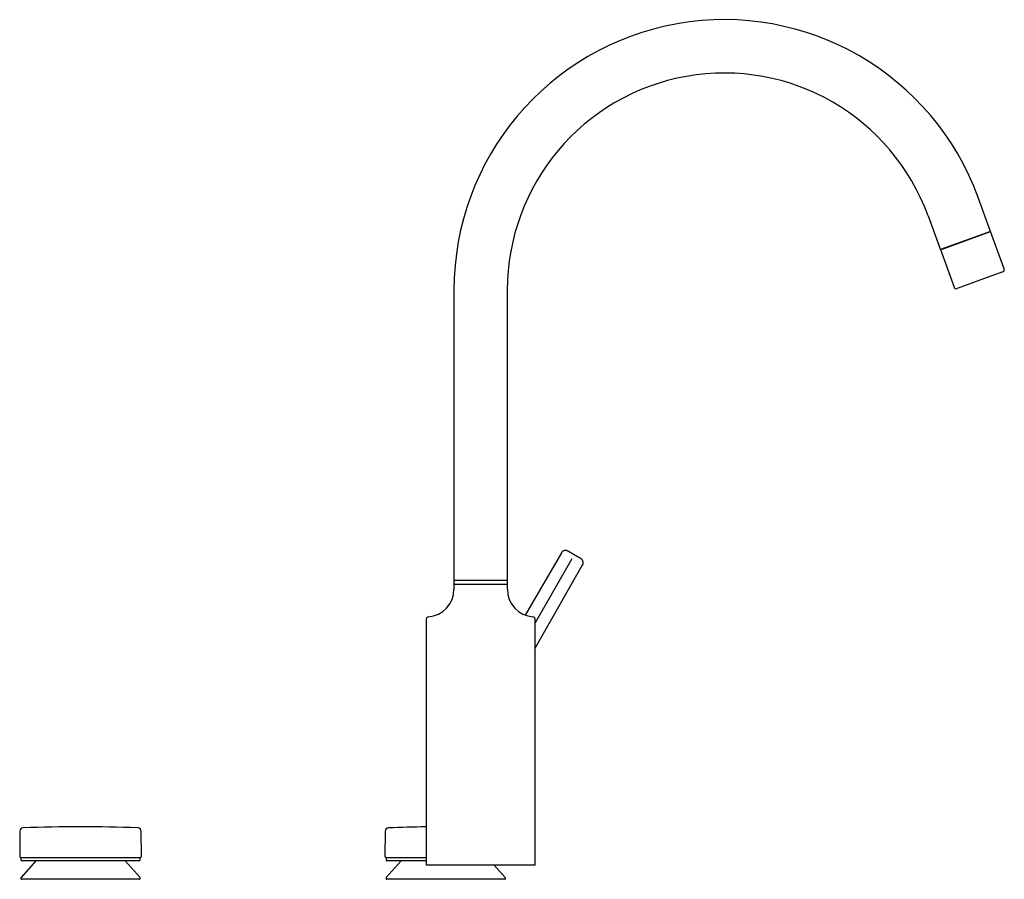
# Model space of a CAD drawing. Header units: millimetres. Extents: x 8 to 991, y 12 to 946.
# Tile 8 of 8: x 570 to 991, y 579 to 946. Entities that reach past the tile are written whole.
import ezdxf

# ---------------------------------------------------------------- set-up
doc = ezdxf.new("R2010")
doc.units = ezdxf.units.MM

msp = doc.modelspace()

# ---------------------------------------------------------------- linework, layer by layer
at = {"color": 7, "linetype": 'Continuous', "lineweight": 30}
for p, q in [((984.85, 855.6), (979.56, 870.14)), ((958.14, 862.34), (963.43, 847.8)), ((984.83, 855.68), (963.4, 847.88)), ((963.43, 847.8), (984.85, 855.6)), ((990.67, 839.63), (984.83, 855.68)), ((963.4, 847.88), (969.24, 831.83)), ((990.07, 838.34), (980.3, 834.79)), ((980.3, 834.79), (970.53, 831.23)), ((755.56, 830.64), (755.56, 705.03)), ((778.36, 705.03), (778.36, 830.64)), ((801.46, 718.38), (785.91, 691.78)), ((805.99, 715.78), (790.21, 688.47)), ((790.21, 677.64), (810.51, 713.16)), ((755.56, 706.48), (755.56, 702.83)), ((755.56, 705.03), (778.36, 705.03)), ((778.36, 702.83), (778.36, 706.48)), ((743.71, 690.01), (743.71, 584.97)), ((790.21, 584.97), (790.21, 690.01)), ((570.06, 599.46), (569.97, 588.63)), ((621.96, 588.63), (621.88, 599.46)), ((726.14, 599.46), (726.06, 588.63)), ((570.47, 588.13), (570.47, 587.13)), ((570.47, 588.13), (577.94, 588.13)), ((576.92, 586.72), (570.55, 579.6)), ((578.15, 586.83), (570.77, 586.83)), ((577.94, 588.13), (621.47, 588.13)), ((621.17, 586.83), (578.15, 586.83)), ((621.39, 579.6), (615.02, 586.72)), ((621.47, 587.13), (621.47, 588.13)), ((726.55, 588.13), (726.55, 587.13)), ((726.55, 588.13), (743.71, 588.13)), ((733, 586.72), (726.63, 579.6)), ((743.71, 586.83), (726.85, 586.83)), ((777.48, 579.6), (772.67, 584.97)), ((570.47, 579.4), (570.47, 579.17)), ((613.79, 578.87), (570.77, 578.87)), ((621.17, 578.87), (613.79, 578.87)), ((621.47, 579.17), (621.47, 579.4)), ((726.55, 579.4), (726.55, 579.17)), ((777.25, 578.87), (726.85, 578.87)), ((777.55, 579.17), (777.55, 579.4))]:
    msp.add_line(p, q, dxfattribs=at)
for centre, radius, start, end in [((871.04, 830.64), 115.49, 20, 180), ((871.04, 830.64), 92.69, 20, 180), ((989.73, 839.28), 1, 290, 20), ((970.18, 832.17), 1, 200, 290), ((743.71, 702.83), 11.85, 274.4633, 360), ((790.21, 702.83), 11.85, 180, 265.5367), ((744.71, 690.01), 1, 94.4633, 180), ((789.21, 690.01), 1, 0, 85.5367), ((571.46, 599.45), 1.4, 92.2163, 179.5562), ((595.97, -33.89), 635.21, 87.78371, 92.21629), ((620.48, 599.45), 1.4, 0.4438, 87.7837), ((727.54, 599.45), 1.4, 92.2163, 179.5562), ((752.05, -33.89), 635.21, 90.7528, 92.21629), ((570.47, 588.63), 0.5, 179.5562, 270), ((570.77, 587.13), 0.3, 180, 270), ((577.14, 586.52), 0.3, 90, 138.1897), ((614.8, 586.52), 0.3, 41.8103, 90), ((621.17, 587.13), 0.3, 270, 0), ((621.46, 588.63), 0.5, 270, 0.4438), ((726.56, 588.63), 0.5, 179.5562, 270), ((726.85, 587.13), 0.3, 180, 270), ((733.22, 586.52), 0.3, 90, 138.1897), ((570.77, 579.4), 0.3, 138.1897, 180), ((570.77, 579.17), 0.3, 180, 270), ((621.17, 579.17), 0.3, 270, 0), ((621.17, 579.4), 0.3, 0, 41.8103), ((726.85, 579.4), 0.3, 138.1897, 180), ((726.85, 579.17), 0.3, 180, 270), ((777.25, 579.17), 0.3, 270, 0), ((777.25, 579.4), 0.3, 0, 41.8103)]:
    msp.add_arc(centre, radius, start, end, dxfattribs=at)
for points, knots in [([(804.19, 719.11), (804.17, 719.12), (804.13, 719.14), (804.09, 719.16), (804.05, 719.18), (804.02, 719.19), (803.97, 719.22), (803.88, 719.25), (803.77, 719.29), (803.63, 719.33), (803.46, 719.36), (803.27, 719.38), (803.12, 719.37), (803, 719.37), (802.92, 719.36), (802.82, 719.34), (802.72, 719.32), (802.61, 719.29), (802.48, 719.25), (802.36, 719.2), (802.24, 719.14), (802.12, 719.07), (801.99, 718.98), (801.87, 718.89), (801.76, 718.78), (801.65, 718.66), (801.55, 718.53), (801.49, 718.43), (801.46, 718.38)], [0, 0, 0, 0, 0.021231, 0.03787, 0.049796, 0.059274, 0.06894, 0.108737, 0.146078, 0.184877, 0.245626, 0.306585, 0.367322, 0.393216, 0.419797, 0.44991, 0.483796, 0.52142, 0.562716, 0.60757, 0.649613, 0.694113, 0.740886, 0.789714, 0.840342, 0.89248, 0.945812, 1, 1, 1, 1]), ([(806.98, 717.49), (806.92, 717.53), (806.8, 717.6), (806.62, 717.7), (806.44, 717.81), (806.26, 717.91), (806.08, 718.01), (805.91, 718.11), (805.74, 718.21), (805.58, 718.3), (805.42, 718.39), (805.27, 718.48), (805.13, 718.56), (805, 718.64), (804.87, 718.71), (804.76, 718.78), (804.65, 718.84), (804.56, 718.89), (804.47, 718.94), (804.4, 718.98), (804.33, 719.02), (804.28, 719.05), (804.24, 719.08), (804.21, 719.09), (804.19, 719.1), (804.19, 719.11), (804.19, 719.11)], [0, 0, 0, 0, 0.0413586, 0.0829087, 0.1248456, 0.166468, 0.208105, 0.2499338, 0.2918019, 0.3334631, 0.3750922, 0.4170871, 0.4586765, 0.500048, 0.5414843, 0.583062, 0.6249681, 0.6666445, 0.7082919, 0.7500828, 0.7919671, 0.8336032, 0.8751643, 0.9171421, 0.9586913, 1, 1, 1, 1]), ([(809.78, 715.88), (809.77, 715.88), (809.77, 715.88), (809.75, 715.89), (809.72, 715.91), (809.68, 715.94), (809.62, 715.97), (809.56, 716.01), (809.48, 716.05), (809.39, 716.1), (809.3, 716.16), (809.19, 716.22), (809.08, 716.28), (808.95, 716.35), (808.82, 716.43), (808.68, 716.51), (808.53, 716.6), (808.37, 716.69), (808.21, 716.78), (808.05, 716.88), (807.87, 716.98), (807.7, 717.08), (807.52, 717.18), (807.34, 717.28), (807.16, 717.39), (807.04, 717.46), (806.98, 717.49)], [0, 0, 0, 0, 0.041466, 0.082767, 0.124085, 0.165601, 0.207494, 0.249937, 0.292424, 0.33435, 0.375888, 0.417216, 0.458515, 0.499965, 0.541416, 0.582993, 0.62488, 0.666582, 0.70823, 0.749998, 0.792547, 0.834502, 0.876039, 0.917344, 0.958602, 1, 1, 1, 1]), ([(810.51, 713.15), (810.54, 713.2), (810.59, 713.29), (810.65, 713.44), (810.7, 713.58), (810.73, 713.72), (810.76, 713.85), (810.77, 713.98), (810.78, 714.1), (810.78, 714.22), (810.77, 714.33), (810.76, 714.44), (810.74, 714.53), (810.72, 714.63), (810.69, 714.72), (810.66, 714.81), (810.62, 714.91), (810.57, 715.03), (810.51, 715.15), (810.43, 715.27), (810.35, 715.38), (810.27, 715.47), (810.19, 715.56), (810.12, 715.63), (810.05, 715.69), (810.01, 715.72), (809.98, 715.75), (809.94, 715.77), (809.9, 715.8), (809.84, 715.84), (809.8, 715.87), (809.78, 715.88)], [0, 0, 0, 0, 0.0507891, 0.1002763, 0.1481423, 0.1940947, 0.2378729, 0.2792509, 0.3180387, 0.354081, 0.391753, 0.4255434, 0.4557377, 0.4856274, 0.5159639, 0.5467128, 0.577837, 0.6219609, 0.6666249, 0.7116239, 0.7550042, 0.7959629, 0.8320111, 0.8659754, 0.8982201, 0.9104954, 0.9225506, 0.934825, 0.9514104, 0.973203, 1, 1, 1, 1]), ([(766.96, 706.47), (766.82, 706.47), (766.54, 706.47), (766.12, 706.47), (765.71, 706.47), (765.29, 706.47), (764.88, 706.47), (764.44, 706.47), (763.99, 706.47), (763.52, 706.47), (763.05, 706.47), (762.62, 706.47), (762.21, 706.47), (761.83, 706.47), (761.46, 706.47), (761.1, 706.47), (760.75, 706.47), (760.38, 706.47), (760, 706.47), (759.62, 706.47), (759.25, 706.47), (758.91, 706.47), (758.6, 706.47), (758.32, 706.47), (758.06, 706.47), (757.8, 706.47), (757.56, 706.47), (757.32, 706.47), (757.07, 706.47), (756.84, 706.47), (756.62, 706.47), (756.43, 706.47), (756.27, 706.47), (756.13, 706.47), (756.01, 706.47), (755.9, 706.47), (755.8, 706.47), (755.72, 706.47), (755.65, 706.47), (755.6, 706.47), (755.56, 706.47), (755.56, 706.47), (755.56, 706.47)], [0, 0, 0, 0, 0.023334, 0.046667, 0.070001, 0.093334, 0.116668, 0.140001, 0.167501, 0.195001, 0.2225, 0.25, 0.273334, 0.296667, 0.320001, 0.343334, 0.366668, 0.390001, 0.417501, 0.445001, 0.4725, 0.5, 0.523334, 0.546667, 0.570001, 0.593334, 0.616668, 0.640001, 0.667501, 0.695001, 0.7225, 0.75, 0.773334, 0.796667, 0.820001, 0.843334, 0.866668, 0.890001, 0.917501, 0.945001, 0.9725, 1, 1, 1, 1]), ([(778.36, 706.47), (778.35, 706.47), (778.35, 706.47), (778.33, 706.47), (778.29, 706.47), (778.24, 706.47), (778.17, 706.47), (778.08, 706.47), (777.97, 706.47), (777.83, 706.47), (777.67, 706.47), (777.5, 706.47), (777.32, 706.47), (777.14, 706.47), (776.95, 706.47), (776.74, 706.47), (776.52, 706.47), (776.27, 706.47), (775.99, 706.47), (775.69, 706.47), (775.36, 706.47), (775.04, 706.47), (774.72, 706.47), (774.41, 706.47), (774.09, 706.47), (773.75, 706.47), (773.41, 706.47), (773.05, 706.47), (772.65, 706.47), (772.21, 706.47), (771.77, 706.47), (771.34, 706.47), (770.93, 706.47), (770.54, 706.47), (770.14, 706.47), (769.73, 706.47), (769.33, 706.47), (768.89, 706.47), (768.43, 706.47), (767.94, 706.47), (767.45, 706.47), (767.12, 706.47), (766.96, 706.47)], [0, 0, 0, 0, 0.023334, 0.046667, 0.070001, 0.093334, 0.116668, 0.140001, 0.167501, 0.195001, 0.2225, 0.25, 0.273334, 0.296667, 0.320001, 0.343334, 0.366668, 0.390001, 0.417501, 0.445001, 0.4725, 0.5, 0.523334, 0.546667, 0.570001, 0.593334, 0.616668, 0.640001, 0.667501, 0.695001, 0.7225, 0.75, 0.773334, 0.796667, 0.820001, 0.843334, 0.866668, 0.890001, 0.917501, 0.945001, 0.9725, 1, 1, 1, 1]), ([(583.31, 586.83), (583.26, 586.82), (583.17, 586.82), (583.03, 586.82), (582.89, 586.82), (582.75, 586.82), (582.6, 586.82), (582.44, 586.82), (582.29, 586.82), (582.16, 586.82), (582.07, 586.82), (582.03, 586.83)], [0, 0, 0, 0, 0.092179, 0.188235, 0.288258, 0.392324, 0.500492, 0.631809, 0.758736, 0.881412, 1, 1, 1, 1]), ([(609.9, 586.83), (609.87, 586.82), (609.81, 586.82), (609.7, 586.82), (609.59, 586.82), (609.46, 586.82), (609.32, 586.82), (609.16, 586.82), (608.99, 586.82), (608.81, 586.82), (608.69, 586.82), (608.63, 586.83)], [0, 0, 0, 0, 0.092179, 0.188235, 0.288258, 0.392324, 0.500492, 0.631809, 0.758736, 0.881412, 1, 1, 1, 1]), ([(609.19, 586.82), (609.19, 586.82), (609.21, 586.82), (609.23, 586.82), (609.25, 586.82)], [0, 0, 0, 0, 0.012357, 1, 1, 1, 1]), ([(766.96, 584.97), (766.74, 584.97), (766.32, 584.97), (765.68, 584.97), (765.04, 584.97), (764.4, 584.97), (763.77, 584.97), (763.14, 584.97), (762.51, 584.97), (761.87, 584.97), (761.23, 584.97), (760.59, 584.97), (759.94, 584.97), (759.31, 584.97), (758.68, 584.97), (758.07, 584.97), (757.47, 584.97), (756.89, 584.97), (756.32, 584.97), (755.75, 584.97), (755.2, 584.97), (754.65, 584.97), (754.11, 584.97), (753.58, 584.97), (753.04, 584.97), (752.51, 584.97), (751.99, 584.97), (751.49, 584.97), (750.99, 584.97), (750.52, 584.97), (750.07, 584.97), (749.64, 584.97), (749.22, 584.97), (748.81, 584.97), (748.42, 584.97), (748.04, 584.97), (747.67, 584.97), (747.32, 584.97), (746.97, 584.97), (746.64, 584.97), (746.32, 584.97), (746.02, 584.97), (745.74, 584.97), (745.48, 584.97), (745.24, 584.97), (745.02, 584.97), (744.81, 584.97), (744.63, 584.97), (744.46, 584.97), (744.3, 584.97), (744.17, 584.97), (744.05, 584.97), (743.94, 584.97), (743.86, 584.97), (743.79, 584.97), (743.74, 584.97), (743.71, 584.97), (743.71, 584.97), (743.71, 584.97)], [0, 0, 0, 0, 0.0175, 0.035, 0.0525, 0.07, 0.0875, 0.105, 0.1225, 0.14, 0.158333, 0.176667, 0.195, 0.213333, 0.231667, 0.25, 0.2675, 0.285, 0.3025, 0.32, 0.3375, 0.355, 0.3725, 0.39, 0.408333, 0.426667, 0.445, 0.463333, 0.481667, 0.5, 0.5175, 0.535, 0.5525, 0.57, 0.5875, 0.605, 0.6225, 0.64, 0.658333, 0.676667, 0.695, 0.713333, 0.731667, 0.75, 0.7675, 0.785, 0.8025, 0.82, 0.8375, 0.855, 0.8725, 0.89, 0.908333, 0.926667, 0.945, 0.963333, 0.981667, 1, 1, 1, 1]), ([(790.21, 584.97), (790.2, 584.97), (790.2, 584.97), (790.17, 584.97), (790.13, 584.97), (790.07, 584.97), (789.99, 584.97), (789.89, 584.97), (789.78, 584.97), (789.65, 584.97), (789.49, 584.97), (789.32, 584.97), (789.13, 584.97), (788.92, 584.97), (788.69, 584.97), (788.44, 584.97), (788.19, 584.97), (787.92, 584.97), (787.63, 584.97), (787.33, 584.97), (787.02, 584.97), (786.69, 584.97), (786.34, 584.97), (785.97, 584.97), (785.59, 584.97), (785.18, 584.97), (784.76, 584.97), (784.32, 584.97), (783.87, 584.97), (783.41, 584.97), (782.94, 584.97), (782.47, 584.97), (781.99, 584.97), (781.5, 584.97), (780.99, 584.97), (780.48, 584.97), (779.95, 584.97), (779.41, 584.97), (778.85, 584.97), (778.27, 584.97), (777.68, 584.97), (777.08, 584.97), (776.47, 584.97), (775.86, 584.97), (775.26, 584.97), (774.66, 584.97), (774.05, 584.97), (773.44, 584.97), (772.83, 584.97), (772.21, 584.97), (771.58, 584.97), (770.94, 584.97), (770.29, 584.97), (769.63, 584.97), (768.96, 584.97), (768.29, 584.97), (767.63, 584.97), (767.18, 584.97), (766.96, 584.97)], [0, 0, 0, 0, 0.0175, 0.035, 0.0525001, 0.0700001, 0.0875001, 0.1050001, 0.1225002, 0.1400002, 0.1583335, 0.1766668, 0.1950001, 0.2133334, 0.2316667, 0.25, 0.2675, 0.285, 0.3025001, 0.3200001, 0.3375001, 0.3550001, 0.3725002, 0.3900002, 0.4083335, 0.4266668, 0.4450001, 0.4633334, 0.4816667, 0.5, 0.5175, 0.535, 0.5525001, 0.5700001, 0.5875001, 0.6050001, 0.6225002, 0.6400002, 0.6583335, 0.6766668, 0.6950001, 0.7133334, 0.7316667, 0.75, 0.7675, 0.785, 0.8025001, 0.8200001, 0.8375001, 0.8550001, 0.8725002, 0.8900002, 0.9083335, 0.9266668, 0.9450001, 0.9633334, 0.9816667, 1, 1, 1, 1])]:
    msp.add_open_spline(points, degree=3, knots=knots, dxfattribs=at)

doc.saveas('drawing.dxf')
